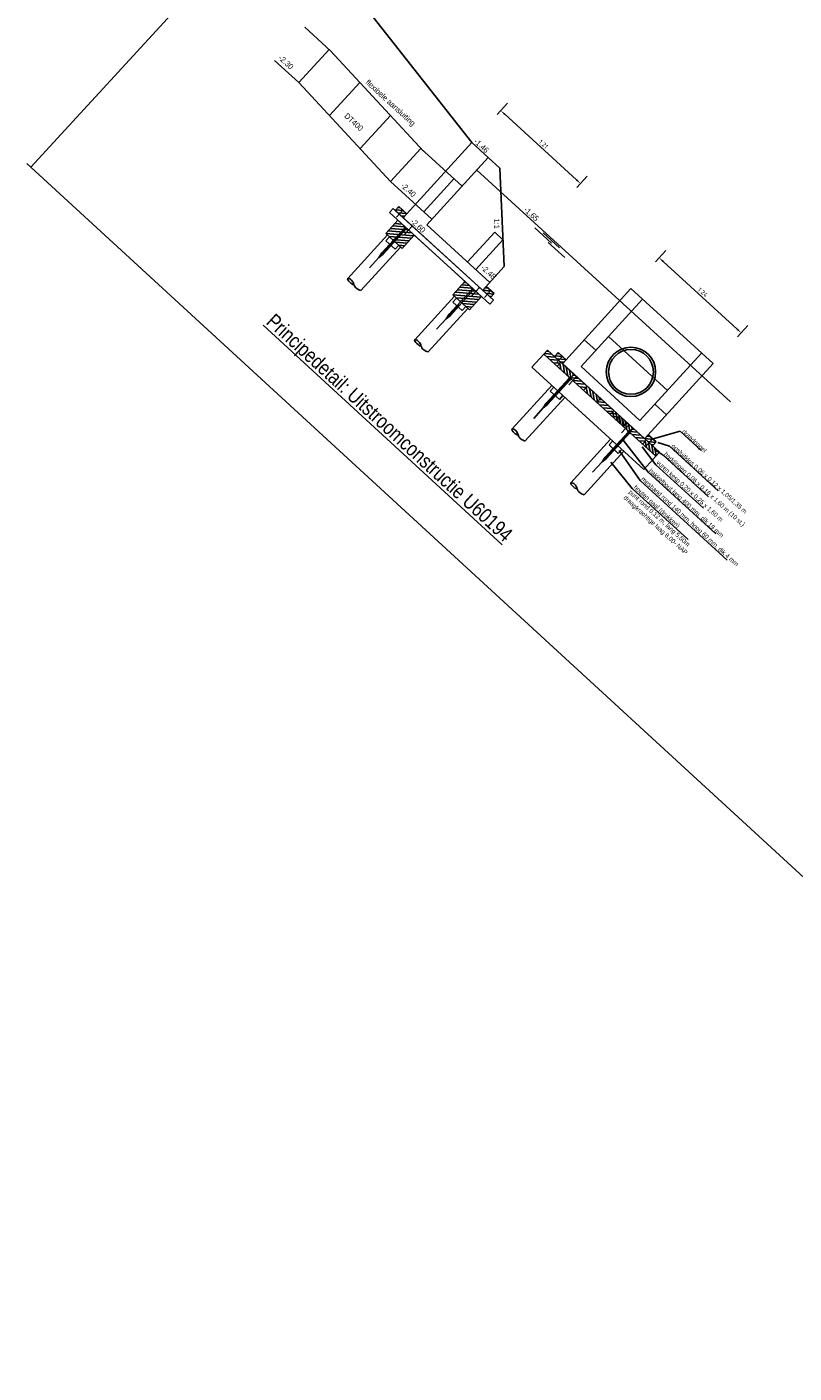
# Model space of a CAD drawing. Header units: metres. Extents: x 111546 to 149831, y 498798 to 507863.
# Tile 139 of 256: x 113084 to 113093, y 500840 to 500855. Entities that reach past the tile are written whole.
import ezdxf

# ---------------------------------------------------------------- set-up
doc = ezdxf.new("R2010")
doc.units = ezdxf.units.M
doc.layers.add('7-nw-details', color=2, linetype='Continuous')
doc.layers.add('temp', color=7, linetype='Continuous')
doc.styles.get("Standard").update_dxf_attribs({"font": 'isocp-ie.shx'})
doc.styles.add('Zaanstad', font='ARIALN.TTF')
doc.dimstyles.new('1-10', dxfattribs={"dimscale": 0.01, "dimtxt": 2.5, "dimasz": 3, "dimexe": 3, "dimexo": 5, "dimgap": 1, "dimtad": 1, "dimzin": 0, "dimdsep": 46, "dimtxsty": 'Standard', "dimcen": 0, "dimclrd": 3, "dimclre": 3, "dimclrt": 3, "dimadec": 0, "dimazin": 0, "dimtfac": 1, "dimtofl": 0, "dimtmove": 0, "dimatfit": 3, "dimfxl": 1, "dimtolj": 1, "dimtzin": 0, "dimarcsym": 0})
doc.dimstyles.new('1-20', dxfattribs={"dimtxt": 0.04, "dimasz": 0.04, "dimexe": 0.02, "dimexo": 0.02, "dimgap": 0.01, "dimtad": 1, "dimzin": 0, "dimdsep": 46, "dimtxsty": 'Zaanstad', "dimcen": 0, "dimclrd": 256, "dimclre": 256, "dimclrt": 256, "dimadec": 0, "dimazin": 0, "dimtfac": 1, "dimtofl": 0, "dimtmove": 0, "dimatfit": 3, "dimfxl": 1, "dimtfill": 1, "dimtolj": 1, "dimtzin": 0, "dimlwd": -1, "dimlwe": -1, "dimarcsym": 0})

# ---------------------------------------------------------------- blocks, each defined once
blk = doc.blocks.new('*D596')
at = {"layer": '7-nw-details', "color": 3, "lineweight": -2, "transparency": 16777216}
for p, q in [((113089.76, 500854.447), (113089.645, 500854.321)), ((113089.73, 500854.325), (113090.533, 500853.591)), ((113090.652, 500853.632), (113090.537, 500853.506))]:
    blk.add_line(p, q, dxfattribs=at)
at = {"layer": '7-nw-details', "color": 3, "transparency": 16777216}
for points in [[(113089.736, 500854.332), (113089.723, 500854.317), (113089.685, 500854.365)], [(113090.54, 500853.598), (113090.526, 500853.583), (113090.577, 500853.55)]]:
    blk.add_solid(points, dxfattribs=at)
at = {"layer": 'Defpoints', "color": 0, "transparency": 16777216}
for p in [(113089.828, 500854.521), (113090.72, 500853.706), (113090.577, 500853.55)]:
    blk.add_point(p, dxfattribs=at)
at = {"layer": '7-nw-details', "color": 3, "transparency": 16777216, "insert": (113090.162, 500853.991), "char_height": 0.05, "attachment_point": 5, "rotation": 317.5795}
blk.add_mtext('\\A1;1.21', dxfattribs=at)
blk = doc.blocks.new('*D597')
at = {"layer": '7-nw-details', "color": 3, "lineweight": -2, "transparency": 16777216}
for p, q in [((113091.531, 500852.802), (113091.415, 500852.675)), ((113091.5, 500852.679), (113092.329, 500851.922)), ((113092.448, 500851.963), (113092.333, 500851.837))]:
    blk.add_line(p, q, dxfattribs=at)
at = {"layer": '7-nw-details', "color": 3, "transparency": 16777216}
for points in [[(113091.507, 500852.687), (113091.493, 500852.672), (113091.456, 500852.72)], [(113092.336, 500851.929), (113092.322, 500851.914), (113092.373, 500851.881)]]:
    blk.add_solid(points, dxfattribs=at)
at = {"layer": 'Defpoints', "color": 0, "transparency": 16777216}
for p in [(113091.598, 500852.875), (113092.516, 500852.037), (113092.373, 500851.881)]:
    blk.add_point(p, dxfattribs=at)
at = {"layer": '7-nw-details', "color": 3, "transparency": 16777216, "insert": (113091.945, 500852.334), "char_height": 0.05, "attachment_point": 5, "rotation": 317.5821}
blk.add_mtext('\\A1;1.24', dxfattribs=at)

msp = doc.modelspace()

# ---------------------------------------------------------------- linework, layer by layer
at = {"layer": '7-nw-details', "linetype": 'Continuous', "ltscale": 0.01}
msp.add_line((113087.6746, 500856.1568), (113089.3607, 500854.0099), dxfattribs=at)
at = {"layer": '7-nw-details'}
for p, q in [((113087.4941, 500855.2969), (113087.7818, 500855.0341)), ((113087.1562, 500854.9271), (113087.4285, 500854.6782)), ((113087.7664, 500855.0481), (113087.4285, 500854.6782)), ((113087.7818, 500855.0341), (113088.8211, 500853.9124)), ((113087.4285, 500854.6782), (113088.4536, 500853.5719)), ((113088.1093, 500854.6806), (113087.7702, 500854.3095)), ((113088.451, 500854.3118), (113088.1119, 500853.9407)), ((113089.3607, 500854.0099), (113088.5927, 500853.1686)), ((113089.3607, 500854.0099), (113089.5456, 500853.8409)), ((113088.7927, 500853.9431), (113088.4536, 500853.5719)), ((113088.7916, 500853.9418), (113089.253, 500853.5202)), ((113089.5456, 500853.8409), (113088.8588, 500853.0884)), ((113089.5456, 500853.8409), (113089.6739, 500853.7237)), ((113089.6739, 500853.7237), (113089.7236, 500852.6219)), ((113088.4536, 500853.5719), (113088.915, 500853.1503)), ((113089.1615, 500853.6038), (113088.8235, 500853.2339)), ((113088.5927, 500853.1686), (113089.602, 500852.2464)), ((113088.8588, 500853.0884), (113089.5625, 500852.4451)), ((113089.6182, 500853.0071), (113089.3129, 500852.6732)), ((113089.71, 500852.9227), (113089.4051, 500852.5892)), ((113089.7236, 500852.6219), (113089.4816, 500852.3564)), ((113091.1405, 500852.3753), (113090.375, 500851.5365)), ((113091.1405, 500852.3753), (113092.0581, 500851.5368)), ((113091.27, 500852.257), (113090.5844, 500851.5056)), ((113090.8885, 500851.8393), (113091.5472, 500851.2374)), ((113090.1678, 500851.6444), (113090.0329, 500851.4968)), ((113090.2083, 500851.6888), (113090.1678, 500851.6444)), ((113090.1678, 500851.6444), (113091.4183, 500850.5018)), ((113090.2083, 500851.6888), (113091.4588, 500850.5462)), ((113091.9287, 500851.6551), (113091.2404, 500850.9008)), ((113090.3563, 500851.5536), (113090.3157, 500851.5092)), ((113090.3748, 500851.5367), (113091.2924, 500850.6983)), ((113092.0581, 500851.5368), (113091.2925, 500850.6981)), ((113090.5042, 500851.4184), (113090.4637, 500851.3741)), ((113090.6522, 500851.2832), (113090.6116, 500851.2389)), ((113090.8001, 500851.148), (113090.7596, 500851.1037)), ((113090.9481, 500851.0129), (113090.9075, 500850.9685)), ((113091.015, 500850.9517), (113090.9745, 500850.9074)), ((113091.096, 500850.8777), (113091.0555, 500850.8333)), ((113091.1629, 500850.8165), (113091.1224, 500850.7722)), ((113091.3109, 500850.6814), (113091.2704, 500850.637)), ((113091.4588, 500850.5462), (113091.4183, 500850.5018)), ((113091.4588, 500850.5462), (113091.4183, 500850.5018)), ((113091.4183, 500850.5018), (113091.2834, 500850.3542))]:
    msp.add_line(p, q, dxfattribs=at)
at = {"layer": '7-nw-details', "color": 160}
for p, q in [((113089.4167, 500853.6998), (113092.2529, 500851.1083)), ((113090.0674, 500853.0551), (113090.2531, 500852.8855)), ((113090.1576, 500853.0007), (113090.3433, 500852.831)), ((113090.2157, 500852.8916), (113090.4014, 500852.7219))]:
    msp.add_line(p, q, dxfattribs=at)
at = {"layer": '7-nw-details', "ltscale": 0.2}
for p, q in [((113088.4412, 500853.2256), (113088.4817, 500853.27)), ((113088.4817, 500853.27), (113089.602, 500852.2464)), ((113088.5445, 500853.2941), (113088.5039, 500853.2497)), ((113088.509, 500853.2553), (113088.5948, 500853.2481)), ((113088.5346, 500853.2833), (113088.5585, 500853.2813)), ((113088.5445, 500853.2941), (113088.6333, 500853.213)), ((113088.5888, 500853.2473), (113088.5877, 500853.2551)), ((113088.3989, 500852.9933), (113088.5338, 500853.141)), ((113088.4412, 500853.2256), (113089.5615, 500852.202)), ((113088.5927, 500853.1686), (113088.5039, 500853.2497)), ((113088.5922, 500853.251), (113088.5207, 500853.1728)), ((113088.5922, 500853.251), (113088.5214, 500853.1735)), ((113088.533, 500853.2231), (113088.6311, 500853.2149)), ((113088.7188, 500852.972), (113088.5338, 500853.141)), ((113088.5693, 500853.1899), (113088.6091, 500853.1866)), ((113088.5974, 500853.2463), (113088.5888, 500853.2473)), ((113088.6333, 500853.213), (113088.5927, 500853.1686)), ((113087.9739, 500852.4899), (113088.4181, 500852.976)), ((113088.3234, 500852.7237), (113088.6269, 500853.0559)), ((113088.3572, 500852.7755), (113088.6135, 500853.056)), ((113088.3714, 500852.7613), (113088.6283, 500853.0425)), ((113088.5839, 500852.8243), (113088.3989, 500852.9933)), ((113088.7139, 500852.9666), (113088.3992, 500852.993)), ((113088.3997, 500852.9112), (113088.4402, 500852.9556)), ((113088.4244, 500853.0212), (113088.69, 500852.9983)), ((113088.436, 500852.9594), (113088.6881, 500852.9382)), ((113088.6522, 500853.0328), (113088.4495, 500853.0487)), ((113088.4753, 500853.0769), (113088.6168, 500853.0652)), ((113088.4991, 500853.103), (113088.583, 500853.096)), ((113088.5839, 500852.8243), (113088.7188, 500852.972)), ((113088.6061, 500853.0627), (113088.6121, 500853.0693)), ((113088.6342, 500853.037), (113088.6061, 500853.0627)), ((113088.6957, 500853.0744), (113088.6108, 500852.9815)), ((113088.6342, 500853.037), (113088.6403, 500853.0437)), ((113088.7188, 500852.972), (113089.4123, 500852.3383)), ((113088.1224, 500852.3553), (113088.566, 500852.8407)), ((113088.5033, 500852.8165), (113088.3997, 500852.9112)), ((113088.6628, 500852.9103), (113088.4721, 500852.9265)), ((113088.5033, 500852.8165), (113088.5438, 500852.8609)), ((113088.5082, 500852.8935), (113088.6373, 500852.8821)), ((113088.6117, 500852.8539), (113088.5452, 500852.8597)), ((113088.2164, 500852.6066), (113088.3234, 500852.7237)), ((113088.3572, 500852.7755), (113088.3234, 500852.7237)), ((113088.3234, 500852.7237), (113088.3714, 500852.7613)), ((113088.3577, 500852.7751), (113088.3569, 500852.7744)), ((113089.1073, 500852.0898), (113089.3636, 500852.3703)), ((113089.1215, 500852.0756), (113089.3784, 500852.3568)), ((113089.149, 500852.3076), (113089.2841, 500852.4555)), ((113089.4025, 500852.3471), (113089.1996, 500852.363)), ((113089.2254, 500852.3912), (113089.3671, 500852.3795)), ((113089.2492, 500852.4173), (113089.3331, 500852.4103)), ((113089.2748, 500852.4453), (113089.2972, 500852.4435)), ((113089.2841, 500852.4555), (113089.4689, 500852.2863)), ((113089.3562, 500852.377), (113089.3622, 500852.3836)), ((113089.3843, 500852.3513), (113089.3562, 500852.377)), ((113089.4458, 500852.3887), (113089.3609, 500852.2958)), ((113089.3843, 500852.3513), (113089.3904, 500852.358)), ((113089.5222, 500852.4008), (113089.4816, 500852.3564)), ((113089.4833, 500852.3582), (113089.5797, 500852.3483)), ((113089.5734, 500852.3542), (113089.5014, 500852.2754)), ((113089.5084, 500852.3859), (113089.5423, 500852.3824)), ((113089.5222, 500852.4008), (113089.611, 500852.3196)), ((113088.724, 500851.8042), (113089.1682, 500852.2903)), ((113089.4639, 500852.2809), (113089.1488, 500852.3074)), ((113089.334, 500852.1387), (113089.149, 500852.3076)), ((113089.1498, 500852.2255), (113089.1903, 500852.2699)), ((113089.2534, 500852.1308), (113089.1498, 500852.2255)), ((113089.1745, 500852.3355), (113089.4401, 500852.3126)), ((113089.1861, 500852.2737), (113089.4382, 500852.2525)), ((113089.4125, 500852.2247), (113089.2222, 500852.2408)), ((113089.2583, 500852.2078), (113089.3868, 500852.1965)), ((113089.334, 500852.1387), (113089.4689, 500852.2863)), ((113089.5164, 500852.3246), (113089.6069, 500852.3152)), ((113089.5537, 500852.2905), (113089.5817, 500852.2876)), ((113089.602, 500852.2464), (113089.5615, 500852.202)), ((113089.611, 500852.3196), (113089.5704, 500852.2753)), ((113088.8725, 500851.6696), (113089.3161, 500852.155)), ((113089.0735, 500852.038), (113089.2204, 500852.1988)), ((113089.1073, 500852.0898), (113089.0735, 500852.038)), ((113089.0735, 500852.038), (113089.1215, 500852.0756)), ((113089.1078, 500852.0894), (113089.107, 500852.0887)), ((113089.2534, 500852.1308), (113089.2939, 500852.1752)), ((113089.3611, 500852.1683), (113089.2953, 500852.174)), ((113088.9665, 500851.9209), (113089.0735, 500852.038)), ((113090.1729, 500851.65), (113090.2587, 500851.6428)), ((113090.1969, 500851.6178), (113090.295, 500851.6097)), ((113090.1985, 500851.678), (113090.2223, 500851.676)), ((113090.3265, 500851.6622), (113090.286, 500851.6178)), ((113090.2911, 500851.6234), (113090.3769, 500851.6162)), ((113090.3743, 500851.6191), (113090.3028, 500851.5409)), ((113090.3743, 500851.6191), (113090.3034, 500851.5416)), ((113090.3167, 500851.6514), (113090.3405, 500851.6495)), ((113090.3265, 500851.6622), (113090.4153, 500851.5811)), ((113090.3709, 500851.6155), (113090.3698, 500851.6232)), ((113090.3794, 500851.6144), (113090.3709, 500851.6155)), ((113090.0329, 500851.4968), (113090.0329, 500851.4968)), ((113091.2834, 500850.3542), (113090.0329, 500851.4968)), ((113090.2332, 500851.5847), (113090.3313, 500851.5764)), ((113090.2737, 500851.5477), (113090.3453, 500851.5416)), ((113090.3151, 500851.5912), (113090.4132, 500851.5831)), ((113090.3578, 500851.4708), (113090.3453, 500851.5416)), ((113090.3514, 500851.5581), (113090.3911, 500851.5547)), ((113090.3983, 500851.4338), (113090.3812, 500851.5308)), ((113090.4346, 500851.4007), (113090.4176, 500851.4976)), ((113090.4688, 500851.3796), (113090.4539, 500851.4644)), ((113090.1601, 500851.0418), (113090.4637, 500851.3741)), ((113090.1939, 500851.0937), (113090.4502, 500851.3742)), ((113090.2081, 500851.0795), (113090.465, 500851.3607)), ((113090.4429, 500851.3808), (113090.4489, 500851.3874)), ((113090.471, 500851.3551), (113090.4429, 500851.3808)), ((113090.5325, 500851.3926), (113090.4475, 500851.2996)), ((113090.4688, 500851.3796), (113090.5546, 500851.3725)), ((113090.471, 500851.3551), (113090.4771, 500851.3618)), ((113090.4944, 500851.4077), (113090.4903, 500851.4312)), ((113090.4928, 500851.3474), (113090.5909, 500851.3393)), ((113090.4944, 500851.4077), (113090.5182, 500851.4057)), ((113090.5291, 500851.3143), (113090.6272, 500851.306)), ((113089.8107, 500850.8081), (113090.2548, 500851.2941)), ((113089.9592, 500850.6734), (113090.4027, 500851.1589)), ((113090.2364, 500851.2293), (113090.277, 500851.2737)), ((113090.34, 500851.1347), (113090.2364, 500851.2293)), ((113090.34, 500851.1347), (113090.3806, 500851.1791)), ((113090.5696, 500851.2773), (113090.6412, 500851.2713)), ((113090.6537, 500851.2004), (113090.6412, 500851.2713)), ((113090.6942, 500851.1634), (113090.6771, 500851.2604)), ((113090.7305, 500851.1303), (113090.7135, 500851.2272)), ((113090.7647, 500851.1093), (113090.7498, 500851.194)), ((113090.7903, 500851.1373), (113090.7862, 500851.1608)), ((113090.0532, 500850.9247), (113090.1601, 500851.0418)), ((113090.1939, 500851.0937), (113090.1601, 500851.0418)), ((113090.1601, 500851.0418), (113090.2081, 500851.0795)), ((113090.1944, 500851.0932), (113090.1937, 500851.0925)), ((113090.7647, 500851.1093), (113090.8505, 500851.1021)), ((113090.7887, 500851.0771), (113090.8868, 500851.0689)), ((113090.7903, 500851.1373), (113090.8141, 500851.1353)), ((113090.825, 500851.0439), (113090.9231, 500851.0357)), ((113090.8655, 500851.0069), (113090.9371, 500851.0009)), ((113090.9496, 500850.9301), (113090.9371, 500851.0009)), ((113090.8919, 500850.9828), (113090.99, 500850.9745)), ((113090.9324, 500850.9458), (113091.0041, 500850.9398)), ((113090.9901, 500850.8931), (113090.973, 500850.9901)), ((113091.0165, 500850.8689), (113091.0041, 500850.9398)), ((113091.0264, 500850.8599), (113091.0094, 500850.9569)), ((113091.1189, 500850.8564), (113091.0339, 500850.7635)), ((113091.057, 500850.8319), (113091.0399, 500850.9289)), ((113091.0606, 500850.8389), (113091.0457, 500850.9237)), ((113091.0933, 500850.7988), (113091.0763, 500850.8957)), ((113091.0862, 500850.8669), (113091.0821, 500850.8905)), ((113091.0862, 500850.8669), (113091.11, 500850.865)), ((113091.1275, 500850.7777), (113091.1127, 500850.8625)), ((113090.8188, 500850.4399), (113091.1224, 500850.7722)), ((113090.8527, 500850.4918), (113091.1089, 500850.7723)), ((113090.8668, 500850.4776), (113091.1237, 500850.7588)), ((113091.1016, 500850.7789), (113091.1076, 500850.7855)), ((113091.1297, 500850.7532), (113091.1016, 500850.7789)), ((113091.1275, 500850.7777), (113091.2133, 500850.7706)), ((113091.1297, 500850.7532), (113091.1358, 500850.7599)), ((113091.1531, 500850.8058), (113091.149, 500850.8293)), ((113091.1515, 500850.7455), (113091.2496, 500850.7374)), ((113091.1531, 500850.8058), (113091.1769, 500850.8038)), ((113091.1878, 500850.7124), (113091.2859, 500850.7041)), ((113091.2941, 500850.7001), (113091.3904, 500850.6901)), ((113091.3192, 500850.7278), (113091.3531, 500850.7243)), ((113091.333, 500850.7426), (113091.4217, 500850.6615)), ((113090.4694, 500850.2062), (113090.9135, 500850.6923)), ((113090.6179, 500850.0716), (113091.0614, 500850.557)), ((113090.8951, 500850.6275), (113090.9357, 500850.6719)), ((113090.9987, 500850.5328), (113090.8951, 500850.6275)), ((113090.9987, 500850.5328), (113091.0393, 500850.5772)), ((113091.2283, 500850.6754), (113091.2999, 500850.6694)), ((113091.3124, 500850.5985), (113091.2999, 500850.6694)), ((113091.3842, 500850.6961), (113091.3122, 500850.6173)), ((113091.3272, 500850.6665), (113091.4177, 500850.6571)), ((113091.3529, 500850.5615), (113091.3358, 500850.6585)), ((113091.3645, 500850.6324), (113091.3925, 500850.6295)), ((113091.3892, 500850.5284), (113091.3722, 500850.6253)), ((113091.4217, 500850.6615), (113091.3812, 500850.6171)), ((113091.4234, 500850.5073), (113091.4085, 500850.5921)), ((113091.449, 500850.5354), (113091.4449, 500850.5589)), ((113090.7119, 500850.3229), (113090.8188, 500850.4399)), ((113090.8527, 500850.4918), (113090.8188, 500850.4399)), ((113090.8188, 500850.4399), (113090.8668, 500850.4776)), ((113090.8531, 500850.4914), (113090.8524, 500850.4906)), ((113091.2834, 500850.3542), (113091.2834, 500850.3542))]:
    msp.add_line(p, q, dxfattribs=at)
for points in [[(113088.7009, 500853.0697), (113088.6924, 500853.0707), (113088.6912, 500853.0785)], [(113088.1224, 500852.3553), (113088.1096, 500852.3575), (113088.0979, 500852.3626), (113088.087, 500852.3684), (113088.0753, 500852.3764), (113088.0656, 500852.3837), (113088.0604, 500852.3899), (113088.052, 500852.4001), (113088.0473, 500852.4126), (113088.0432, 500852.423), (113088.0397, 500852.4356), (113088.0334, 500852.4481), (113088.0257, 500852.4605), (113088.016, 500852.4707), (113088.0056, 500852.4801), (113087.9962, 500852.4847), (113087.9831, 500852.4897), (113087.9739, 500852.4899), (113087.972, 500852.4849), (113087.974, 500852.4722), (113087.9861, 500852.4572), (113087.9973, 500852.4471), (113088.0099, 500852.4356), (113088.0194, 500852.4297), (113088.0311, 500852.4232), (113088.0442, 500852.4182)], [(113089.451, 500852.384), (113089.4425, 500852.385), (113089.4413, 500852.3928)], [(113089.5785, 500852.3495), (113089.57, 500852.3505), (113089.5688, 500852.3582)], [(113088.8725, 500851.6696), (113088.8597, 500851.6718), (113088.848, 500851.6769), (113088.8371, 500851.6828), (113088.8254, 500851.6907), (113088.8157, 500851.698), (113088.8105, 500851.7042), (113088.8021, 500851.7144), (113088.7974, 500851.7269), (113088.7933, 500851.7374), (113088.7898, 500851.7499), (113088.7835, 500851.7624), (113088.7758, 500851.7749), (113088.7661, 500851.785), (113088.7557, 500851.7944), (113088.7463, 500851.799), (113088.7333, 500851.804), (113088.724, 500851.8042), (113088.7221, 500851.7992), (113088.7241, 500851.7865), (113088.7362, 500851.7715), (113088.7474, 500851.7614), (113088.76, 500851.7499), (113088.7695, 500851.744), (113088.7812, 500851.7375), (113088.7943, 500851.7325)], [(113090.5377, 500851.3879), (113090.5291, 500851.3889), (113090.528, 500851.3966)], [(113091.1241, 500850.8517), (113091.1155, 500850.8528), (113091.1144, 500850.8605)], [(113089.9592, 500850.6734), (113089.9463, 500850.6756), (113089.9347, 500850.6807), (113089.9237, 500850.6866), (113089.912, 500850.6945), (113089.9024, 500850.7019), (113089.8972, 500850.708), (113089.8888, 500850.7182), (113089.884, 500850.7308), (113089.8799, 500850.7412), (113089.8765, 500850.7538), (113089.8701, 500850.7663), (113089.8625, 500850.7787), (113089.8527, 500850.7889), (113089.8424, 500850.7983), (113089.8329, 500850.8028), (113089.8199, 500850.8078), (113089.8107, 500850.8081), (113089.8088, 500850.8031), (113089.8108, 500850.7904), (113089.8229, 500850.7753), (113089.834, 500850.7652), (113089.8467, 500850.7538), (113089.8561, 500850.7478), (113089.8679, 500850.7413), (113089.8809, 500850.7363)], [(113091.3893, 500850.6913), (113091.3807, 500850.6924), (113091.3796, 500850.7001)], [(113090.6179, 500850.0716), (113090.605, 500850.0738), (113090.5934, 500850.0789), (113090.5825, 500850.0847), (113090.5708, 500850.0927), (113090.5611, 500850.1), (113090.5559, 500850.1062), (113090.5475, 500850.1163), (113090.5427, 500850.1289), (113090.5386, 500850.1393), (113090.5352, 500850.1519), (113090.5288, 500850.1644), (113090.5212, 500850.1768), (113090.5114, 500850.187), (113090.5011, 500850.1964), (113090.4916, 500850.2009), (113090.4786, 500850.2059), (113090.4694, 500850.2062), (113090.4675, 500850.2012), (113090.4695, 500850.1885), (113090.4816, 500850.1734), (113090.4927, 500850.1633), (113090.5054, 500850.1519), (113090.5148, 500850.146), (113090.5266, 500850.1395), (113090.5396, 500850.1344)]]:
    msp.add_lwpolyline(points, dxfattribs=at)
at = {"layer": '7-nw-details', "ltscale": 0.02}
for points in [[(113089.71, 500852.9227), (113089.6182, 500853.0071)], [(113090.6188, 500851.8041), (113090.7482, 500851.6858)], [(113090.584, 500851.5052), (113091.2404, 500850.9008)], [(113091.4071, 500851.0841), (113091.5365, 500850.9657)]]:
    msp.add_lwpolyline(points, dxfattribs=at)
at = {"layer": '7-nw-details'}
for radius in [0.2756, 0.2505]:
    msp.add_circle((113091.1405, 500851.4452), radius, dxfattribs=at)
at = {"layer": 'temp', "color": 2, "ltscale": 0.02}
msp.add_lwpolyline([(113084.3883, 500853.775), (113097.8584, 500841.3949), (113099.6102, 500843.3009), (113102.9265, 500840.253), (113112.0334, 500850.1616), (113095.2905, 500865.5498), (113084.4318, 500853.7351)], dxfattribs=at)

# ---------------------------------------------------------------- texts
at = {"layer": '7-nw-details', "style": 'Zaanstad'}
for s, height, rotation, p in [('-2.30', 0.06263, 317.58209, (113087.1946, 500854.946)), ('flexibele aansluiting', 0.062628, 317.58209, (113088.1677, 500854.6724)), ('DT400', 0.06263, 317.58209, (113087.9303, 500854.2981)), ('-1.46', 0.06263, 317.58209, (113089.3778, 500854.0131)), ('-2.40', 0.06263, 317.58209, (113088.5625, 500853.5191)), ('-1.65', 0.06263, 317.58209, (113089.937, 500853.2493)), ('-2.60', 0.06263, 317.58209, (113088.6702, 500853.1192)), ('1:1', 0.06263, 270.27632, (113089.6081, 500853.1587)), ('-2.48', 0.06263, 317.58209, (113089.4582, 500852.6006)), ('draadnagel', 0.0501, 317.58209, (113091.7061, 500850.7695)), ('baddingen 0.06 x 0,16 x 1,60 m (10 st.)', 0.050102, 317.58209, (113091.5043, 500850.5176)), ('opsluitklos 0,06 x 0,12 x 1,05/1,35 m', 0.050102, 317.58209, (113091.5869, 500850.608)), ('vuren kesp 0,20 x 0,25 x 1,60 m', 0.050102, 317.58209, (113091.4198, 500850.4251)), ('mesband rond 140 mm, hoog 60 mm, dik 4 mm', 0.050102, 317.58209, (113091.2508, 500850.2402)), ('hakkelbout lang 400 mm, dik 19 mm', 0.050102, 317.58209, (113091.3353, 500850.3327)), ('punt rond 0,12 m, lang 5,50m ', 0.050102, 317.58209, (113091.1099, 500850.0944)), ('houten paal (drukken)', 0.050102, 317.58209, (113091.1664, 500850.1477)), ('draagkrachtige laag 8,00- NAP', 0.050102, 317.58209, (113091.0527, 500850.0318))]:
    msp.add_text(s, height=height, rotation=rotation, dxfattribs=at).set_placement(p)
at = {"layer": '7-nw-details', "linetype": 'Continuous', "style": 'Zaanstad'}
msp.add_text('%%UPrincipedetail: Uitstroomconstructie U60194', height=0.162841, rotation=317.41437, dxfattribs=at).set_placement((113087.0523, 500851.9897))

# ---------------------------------------------------------------- dimensions: what is measured, and where the dimension line sits
at = {"layer": '7-nw-details'}
for p1, p2, picture, middle in [((113089.8278, 500854.5211), (113090.7198, 500853.7059), '*D596', (113090.1618, 500853.9909)), ((113091.5982, 500852.8755), (113092.5158, 500852.037), '*D597', (113091.945, 500852.3336))]:
    dim = msp.add_aligned_dim(p1=p1, p2=p2, distance=-0.2111, dimstyle='1-10', override={"dimscale": 0.02}, dxfattribs=at)
    dim.commit()
    dim.dimension.update_dxf_attribs({"geometry": picture, "text_midpoint": middle})

# ---------------------------------------------------------------- leaders
for points in [[(113091.3872, 500850.6972), (113091.6894, 500850.7814), (113091.9265, 500850.5648)], [(113091.0082, 500850.5646), (113091.242, 500850.2294), (113092.2162, 500849.3392)], [(113091.0535, 500850.6819), (113091.3333, 500850.3241), (113092.0884, 500849.6341)], [(113091.2658, 500850.6066), (113091.4201, 500850.4063), (113091.9525, 500849.9198)], [(113091.4008, 500850.5822), (113091.4986, 500850.5151), (113092.0081, 500850.0496)], [(113091.4425, 500850.6546), (113091.5708, 500850.614), (113092.1153, 500850.1165)], [(113090.9157, 500850.4373), (113091.1553, 500850.1396), (113091.7782, 500849.5705)]]:
    msp.add_leader(points, dimstyle='1-20', override={"dimgap": 0.01, "dimtad": 0}, dxfattribs=at)

doc.saveas('drawing.dxf')
